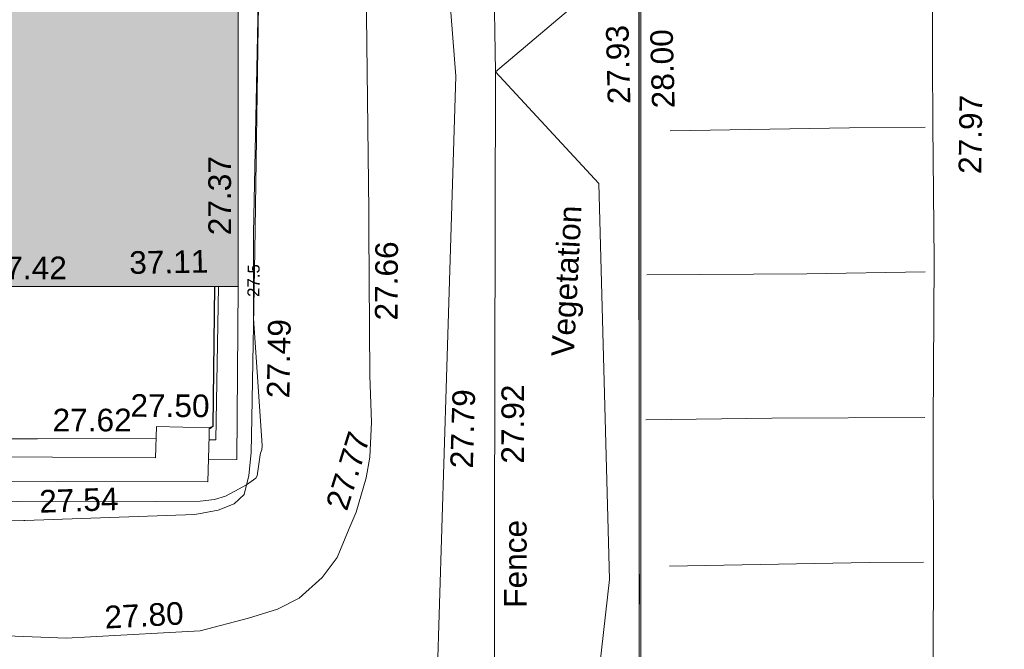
# Model space of a CAD drawing. Header units: millimetres. Extents: x -290717 to 520720, y -88450 to 287762.
# Tile 193 of 197: x -41327 to -25017, y 142928 to 153360. Entities that reach past the tile are written whole.
import ezdxf

# ---------------------------------------------------------------- set-up
doc = ezdxf.new("R2010")
doc.units = ezdxf.units.MM
doc.linetypes.add('IMPORT-UG_ELEC_STREET LIGHTING_QLB2 _2_', pattern=[2700, 1500, -300.0000000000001, 0, -250, 150, -300.0000000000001, 0, -200])
for name, color, linetype, lineweight, true_color in [('00_TOPO_FENCE', 7, 'Continuous', 9, 0x3f7f4f), ('00_TOPO_KERB_BOTTOM', 1, 'Continuous', 9, 0xff0000), ('00_TOPO_KERB_TOP', 7, 'Continuous', 9, 0xa500a5), ('00_TOPO_ROAD_MARKING_WHITE_CONTINUOUS', 7, 'Continuous', 9, 0x999999), ('00_UAV_BUILDING_OUTLINE', 5, 'Continuous', 9, 0x0000ff), ('00_UAV_CONCRETE', 9, 'Continuous', 9, 0x808080), ('00_UAV_EAVE', 7, 'Continuous', 9, 0x666666), ('00_UAV_FENCE', 7, 'Continuous', 9, 0x264c2f), ('00_UAV_FORM_LINES', 7, 'Continuous', 9, 0x666666), ('00_UAV_SLOPE_BOTTOM', 30, 'Continuous', 9, 0xff7f00), ('00_UAV_SLOPE_TOP', 40, 'Continuous', 9, 0xffbf00), ('00_UAV_WALL', 7, 'Continuous', 9, 0x7c00a5), ('00_UAV_WALL_RETAINING', 7, 'Continuous', 9, 0x7c00a5), ('01_DTM_CONTOUR_MJR', 7, 'Continuous', 9, 0x7f3f00), ('01_DTM_CONTOUR_MJR_LABELS', 7, 'Continuous', 9, 0x7f3f00), ('01_DTM_CONTOUR_MNR', 7, 'Continuous', 9, 0xa5a552), ('12333-PUM-2D-U-0001-C01 - Rev2_REVIT IMPORT_dwg', 7, 'Continuous', 9, 0x767676), ('A_RHA_Line', 7, 'Continuous', 9, 0x00a600)]:
    doc.layers.add(name, color=color, linetype=linetype, lineweight=lineweight, true_color=true_color)
for name, color, linetype, lineweight in [('00_TOPO_ROAD_EDGE', 7, 'Continuous', 9), ('00_TOPO_SURFACE', 7, 'Continuous', 9), ('00_TOPO_SURVEY_TEXT', 7, 'Continuous', 9), ('00_UAV_SURFACE', 7, 'Continuous', 9), ('A_RHA_Detail', 7, 'Continuous', 9)]:
    doc.layers.add(name, color=color, linetype=linetype, lineweight=lineweight)
doc.styles.add('Swis721 Lt BT_1', font='swissl.ttf', dxfattribs={"height": 200})
doc.styles.add('Swis721 Lt BT_2', font='swissl.ttf', dxfattribs={"height": 375})

# ---------------------------------------------------------------- blocks, each defined once
blk = doc.blocks.new('12333-PUM-2D-U-0001-C01 - Rev2_REVIT IMPORT_dwg_MGS62954_T2_Galway_ITM_3d_Rev1-2077680-Site Location Plan Existing')
at = {"layer": '00_TOPO_FENCE', "color": 254, "true_color": 0xcccccc, "flags": 128}
blk.add_lwpolyline([(533871310.0000002, 725721130.0000001), (533871320.0000001, 725718430.0000002), (533871290.0000001, 725715380.0000001), (533871280.0000001, 725713270.0000001), (533871180.0000002, 725710150.0000001), (533871180.0000002, 725708480.0000001)], dxfattribs=at)
at = {"layer": '00_TOPO_KERB_BOTTOM', "color": 254, "true_color": 0xcccccc, "flags": 128}
blk.add_lwpolyline([(533873283.0141005, 725690869.9901658), (533873592.0508717, 725708814.7134603), (533873642.4249278, 725712004.7927635), (533873774.7471753, 725717017.9897642), (533878091.6520879, 725717025.7204967)], dxfattribs=at)
at = {"layer": '00_TOPO_KERB_TOP', "color": 254, "true_color": 0xcccccc, "flags": 128}
blk.add_lwpolyline([(533873257.0481785, 725690870.4006761), (533873559.6692751, 725708815.2247932), (533873569.0461444, 725709409.0415202), (533873610.0460409, 725712005.4757062), (533873743.2035846, 725717050.3189617), (533877285.9091167, 725717056.6632541), (533878091.5940915, 725717058.1060783)], dxfattribs=at)
at = {"layer": '00_TOPO_ROAD_EDGE', "color": 254, "true_color": 0xcccccc, "flags": 128}
blk.add_lwpolyline([(533877740, 725667260), (533877810.0000002, 725671320.0000002), (533877870, 725674550.0000001), (533877910.0000001, 725677270.0000001), (533877940.0000002, 725679620), (533877980.0000001, 725681230), (533878010.0000001, 725683300), (533878040.0000001, 725685470.0000001), (533878060.0000002, 725687080.0000001), (533878090, 725688640), (533878100, 725690090.0000001), (533878160.0000001, 725692660.0000001), (533878200.0000001, 725695180.0000002), (533878240.0000001, 725697660.0000001), (533878290.0000001, 725700020.0000001), (533878330.0000001, 725702510), (533878390.0000001, 725705230), (533878410.0000001, 725707470.0000001), (533878420.0000001, 725708550.0000001)], dxfattribs=at)
at = {"layer": '00_TOPO_ROAD_MARKING_WHITE_CONTINUOUS', "color": 254, "true_color": 0xcccccc, "flags": 128}
for points in [[(533874057.7946748, 725707450.0000002), (533877030.0000003, 725707450.0000002), (533878280.0000002, 725707440.0000002)], [(533873630.0000001, 725705070.0000001), (533876280.0000001, 725705040.0000001), (533878240.0000001, 725705040.0000001)], [(533873570.0000004, 725702670.0000002), (533875660.0000002, 725702660.0000004), (533878190.0000001, 725702630.0000001)], [(533873917.2415018, 725700240.0000006), (533877230.0000005, 725700240.0000006), (533878130.0000006, 725700230.0000005)]]:
    blk.add_lwpolyline(points, dxfattribs=at)
at = {"layer": '00_TOPO_SURFACE', "color": 254, "true_color": 0xcccccc, "flags": 128}
for points in [[(533869696.9589273, 725721780.3090781), (533869806.8299926, 725721149.4598147), (533869960.0000001, 725720270), (533870340.0000001, 725718960.0000001), (533870480, 725717740.0000001), (533870360.0000001, 725715020.0000001), (533870300.0000001, 725711930.0000002), (533870460.0000001, 725709410), (533870520.0000001, 725708420.0000001)], [(533878578.1009945, 725717010.7539738), (533878570.0000001, 725716340.0000001), (533878560.0000002, 725715160), (533878510.0000001, 725712770.0000001), (533878460.0000001, 725710730.0000001), (533878420.0000001, 725708550.0000001)]]:
    blk.add_lwpolyline(points, dxfattribs=at)
at = {"layer": '00_UAV_CONCRETE', "color": 254, "true_color": 0xcccccc, "flags": 128}
for points in [[(533866313.7693328, 725702131.6626557), (533866787.15496, 725702131.6626557), (533866857.1353767, 725704995.6853333)], [(533866528.3706598, 725705001.5604787), (533866440.15496, 725702463.6626556), (533866327.4279994, 725702463.2647208)], [(533843493.0800554, 725702910.9906937), (533848492.1732804, 725702825.2590188), (533850369.7810854, 725702793.0590864), (533853491.1053814, 725702726.6925224), (533858489.9405646, 725702620.4057404), (533859305.7810854, 725702603.0590864), (533863488.8543403, 725702533.994216), (533865453.5223955, 725702501.5564516)]]:
    blk.add_lwpolyline(points, dxfattribs=at)
at = {"layer": '00_UAV_FENCE', "color": 254, "true_color": 0xcccccc, "flags": 128}
blk.add_lwpolyline([(533871180.0000002, 725708480.0000001), (533871083.8933793, 725703481.548716), (533871032.15496, 725700790.6626557), (533870990.9594827, 725698482.9287483), (533870901.7253476, 725693484.1120754), (533870875.15496, 725691995.6626556), (533870809.621664, 725688485.0803977), (533870731.15496, 725684281.6626555), (533870714.1842583, 725683486.1635445), (533870607.5635727, 725678488.3348593), (533870539.9072228, 725675316.9535717), (533870517.6149904, 725673489.8562399), (533870456.6152822, 725668490.2490964), (533870436.9072227, 725666874.9535718), (533870450.8883139, 725663491.5294853), (533870455.9072226, 725662276.9535717), (533870392.9072227, 725659744.9535718)], dxfattribs=at)
at = {"layer": '00_UAV_FORM_LINES', "color": 254, "true_color": 0xcccccc, "flags": 128}
for points in [[(533869040.7810001, 725706215.0589999), (533869059.418, 725709446.2165), (533869064.4180001, 725713459.2165002), (533869120.418, 725715899.2165), (533869129.4180002, 725719945.2165002), (533869193.9061094, 725721793.6983166)], [(533862295.4180002, 725719473.2165), (533862468.418, 725717829.2165002), (533862655.4180001, 725717175.2165), (533862872.4180002, 725716660.2165002), (533863121.4180003, 725716461.2165), (533863517.418, 725716374.2165002), (533866836.4180001, 725716133.2165002), (533867134.4180002, 725716059.2165002), (533867302.4180001, 725715915.2165003), (533867394.4180002, 725715616.2164999), (533867311.4180002, 725710786.2165), (533867144.4180002, 725705583.2165)]]:
    blk.add_lwpolyline(points, dxfattribs=at)
at = {"layer": '00_UAV_SLOPE_BOTTOM', "color": 254, "true_color": 0xcccccc, "flags": 128}
blk.add_lwpolyline([(533843421.7810853, 725701201.0590864), (533843761.7810001, 725701504.059), (533843939.7810001, 725701571.0590003), (533844139.781, 725701642.0590001), (533844609.7810001, 725701639.0589999), (533848266.2168018, 725701555.6573145), (533850133.7810001, 725701513.0590001), (533852734.7810001, 725701410.0590001), (533853259.6374764, 725701403.8948827), (533858258.9273922, 725701345.1812879), (533858524.781, 725701342.059), (533863237.781, 725701180.0590001), (533863255.9334308, 725701180.3920722), (533866071.7810002, 725701232.059), (533866462.7810001, 725701299.0590001), (533866728.7810001, 725701400.059), (533866894.781, 725701548.059), (533866979.7810001, 725701861.0590001), (533867024.781, 725702244.0590001), (533867045.097412, 725702811.1051418), (533867144.4180002, 725705583.2165)], dxfattribs=at)
at = {"layer": '00_UAV_SLOPE_TOP', "color": 254, "true_color": 0xcccccc, "flags": 128}
blk.add_lwpolyline([(533859547.7810001, 725699470.0589999), (533863903.7810001, 725699223.0590001), (533864309.3153969, 725699237.9978234), (533866129.781, 725699305.0590001), (533866930.7810001, 725699502.059), (533867413.7810001, 725699641.0590001), (533867777.7810001, 725699817.059), (533868164.7810002, 725700154.0589999), (533868416.781, 725700480.059), (533868627.7476518, 725700956.16803), (533868747.781, 725701227.0589999), (533868918.7810001, 725701791.0589999), (533868986.7810001, 725702132.0589999), (533869026.781, 725702713.0590003), (533869009.781, 725703478.0590001), (533869037.1556345, 725705894.9743062), (533869040.7810001, 725706215.0589999)], dxfattribs=at)
at = {"layer": '00_UAV_SURFACE', "color": 254, "true_color": 0xcccccc, "flags": 128}
blk.add_lwpolyline([(533870520.0000001, 725708420.0000001), (533870278.9179754, 725703426.167353), (533870037.8359507, 725698432.3347061), (533869892.15496, 725695414.6626556), (533869857.3798317, 725693436.3836774), (533869794.15496, 725689839.6626558)], dxfattribs=at)
at = {"layer": '00_UAV_WALL', "color": 254, "true_color": 0xcccccc, "flags": 128}
blk.add_lwpolyline([(533862023.5143607, 725702263.2254075), (533865440.3275114, 725702181.2139871), (533865461.7810855, 725702702.0590864), (533866335.7810854, 725702666.0590864), (533866330.3983727, 725702535.3787837), (533866298.8151351, 725701768.6079633), (533861299.8473575, 725701868.1527002)], dxfattribs=at)
at = {"layer": '00_UAV_WALL_RETAINING', "color": 254, "true_color": 0xcccccc, "flags": 128}
blk.add_lwpolyline([(533866335.7810852, 725702666.0590864), (533866399.15496, 725702690.6626556), (533866467.0378138, 725705002.6565195)], dxfattribs=at)
at = {"layer": '01_DTM_CONTOUR_MJR', "color": 254, "true_color": 0xcccccc, "flags": 128}
for points in [[(533861543.2650673, 725701530.0427369), (533864718.5881147, 725701465.087251), (533866165.2978293, 725701453.7427299), (533866400.5751226, 725701474.5605774), (533866584.0763053, 725701525.5622491), (533866739.470844, 725701606.1295159), (533866940.0000002, 725701710.0000001), (533867096.1814216, 725701818.6472907), (533867117.7959494, 725701855.0279813), (533867171.2972052, 725702204.1664513), (533867178.3254958, 725702231.1594902), (533867199.2234302, 725702281.9079664), (533867207.8980723, 725702357.0822161), (533867100.0000001, 725704470.0000001), (533867111.8043193, 725705090.7840666), (533867120.3321589, 725705539.259472), (533867128.3781388, 725705874.8282701), (533867310.0000002, 725710790.0000001)], [(533866470.8995041, 725705002.5875094), (533866400, 725702690.0000002), (533866349.1700134, 725702650.742972), (533866335.0704426, 725702648.8062586)]]:
    blk.add_lwpolyline(points, dxfattribs=at)
at = {"layer": '01_DTM_CONTOUR_MNR', "color": 254, "true_color": 0xcccccc, "flags": 128}
for points in [[(533873593.0069932, 725710261.2587415), (533873574.0681818, 725709287.9545457), (533873566.2439903, 725708817.9186699), (533873421.2500001, 725700400.6250001), (533873413.3498351, 725699840.0000002), (533873403.5000001, 725699391.5), (533873261.8470836, 725690870.0000001), (533873255.3846154, 725690580.7692308)], [(533872644.1289603, 725689548.1304511), (533872096.0492889, 725691422.6320604), (533872545.8059028, 725697162.0230349), (533872920.0753207, 725700035.5581706), (533872860.4487255, 725706599.685085), (533871180.0000002, 725708480.0000001), (533872659.3916686, 725709691.9456758)]]:
    blk.add_lwpolyline(points, dxfattribs=at)
at = {"layer": '00_TOPO_KERB_BOTTOM', "color": 251, "true_color": 0x666666, "insert": (533873031.4244232, 725707906.030238), "char_height": 375, "width": 1495.902363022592, "attachment_point": 1, "rotation": 90.46608150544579, "line_spacing_factor": 1.005061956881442, "style": 'Swis721 Lt BT_2'}
blk.add_mtext('27.93', dxfattribs=at)
at = {"layer": '00_TOPO_KERB_TOP', "color": 251, "true_color": 0x666666, "insert": (533873763.5882747, 725707823.7501445), "char_height": 375, "width": 1495.902363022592, "attachment_point": 1, "rotation": 90.46608150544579, "line_spacing_factor": 1.005061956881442, "style": 'Swis721 Lt BT_2'}
blk.add_mtext('28.00', dxfattribs=at)
at = {"layer": '00_TOPO_ROAD_EDGE', "color": 251, "true_color": 0x666666, "insert": (533878820.1336119, 725706655.4545269), "char_height": 375, "width": 1495.902363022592, "attachment_point": 1, "rotation": 88.17090931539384, "line_spacing_factor": 1.005061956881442, "style": 'Swis721 Lt BT_2'}
blk.add_mtext('27.97', dxfattribs=at)
at = {"layer": '00_TOPO_SURVEY_TEXT', "color": 251, "true_color": 0x666666, "insert": (533872021.0401697, 725703756.3911461), "char_height": 375, "width": 2877.831212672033, "attachment_point": 1, "rotation": 86.04193363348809, "line_spacing_factor": 1.005061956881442, "style": 'Swis721 Lt BT_2'}
blk.add_mtext('Vegetation', dxfattribs=at)
at = {"layer": '00_UAV_BUILDING_OUTLINE', "color": 251, "true_color": 0x666666, "char_height": 375, "width": 1495.902363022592, "attachment_point": 1, "line_spacing_factor": 1.005061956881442, "style": 'Swis721 Lt BT_2'}
for s, insert, rotation in [('27.37', (533866377.1792788, 725705854.793651), 88.97621246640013), ('27.42', (533862717.3349466, 725705564.9737564), 358.976212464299)]:
    blk.add_mtext(s, dxfattribs=dict(at, insert=insert, rotation=rotation))
at = {"layer": '00_UAV_CONCRETE', "color": 251, "true_color": 0x666666, "insert": (533863746.995675, 725703025.0292616), "char_height": 375, "width": 1495.902363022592, "attachment_point": 1, "rotation": 359.0541006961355, "line_spacing_factor": 1.005061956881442, "style": 'Swis721 Lt BT_2'}
blk.add_mtext('27.62', dxfattribs=at)
at = {"layer": '00_UAV_EAVE', "insert": (533865059.9087018, 725705611.3651618), "char_height": 375, "width": 1495.902363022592, "attachment_point": 1, "line_spacing_factor": 1.005061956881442, "style": 'Swis721 Lt BT_2'}
blk.add_mtext('37.11', dxfattribs=at)
at = {"layer": '00_UAV_FENCE', "color": 251, "true_color": 0x666666, "char_height": 375, "attachment_point": 1, "line_spacing_factor": 1.005061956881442, "style": 'Swis721 Lt BT_2'}
for s, insert, width, rotation in [('27.92', (533871164.0595393, 725701986.3504661), 1495.902363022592, 88.89849374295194), ('Fence', (533871168.0769345, 725699597.22421), 1681.10932225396, 89.1022008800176)]:
    blk.add_mtext(s, dxfattribs=dict(at, insert=insert, width=width, rotation=rotation))
at = {"layer": '00_UAV_SLOPE_BOTTOM', "color": 251, "true_color": 0x666666, "char_height": 375, "width": 1495.902363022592, "attachment_point": 1, "line_spacing_factor": 1.005061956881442, "style": 'Swis721 Lt BT_2'}
for s, insert, rotation in [('27.49', (533867297.5226579, 725703141.0332359), 87.94805595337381), ('27.54', (533863496.806105, 725701680.1247205), 1.0511807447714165)]:
    blk.add_mtext(s, dxfattribs=dict(at, insert=insert, rotation=rotation))
at = {"layer": '00_UAV_SLOPE_TOP', "color": 251, "true_color": 0x666666, "char_height": 375, "width": 1495.902363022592, "attachment_point": 1, "line_spacing_factor": 1.005061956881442, "style": 'Swis721 Lt BT_2'}
for s, insert, rotation in [('27.66', (533869110.4747927, 725704395.5743889), 88.6201710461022), ('27.77', (533868236.1739267, 725701349.1341637), 71.68370156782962), ('27.80', (533864540.9153508, 725699742.0948634), 2.1096722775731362)]:
    blk.add_mtext(s, dxfattribs=dict(at, insert=insert, rotation=rotation))
at = {"layer": '00_UAV_SURFACE', "color": 251, "true_color": 0x666666, "insert": (533870315.6385859, 725701928.5099387), "char_height": 375, "width": 1495.902363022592, "attachment_point": 1, "rotation": 87.23613749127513, "line_spacing_factor": 1.005061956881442, "style": 'Swis721 Lt BT_2'}
blk.add_mtext('27.79', dxfattribs=at)
at = {"layer": '00_UAV_WALL', "color": 251, "true_color": 0x666666, "insert": (533865042.4880413, 725703245.200639), "char_height": 375, "width": 1495.902363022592, "attachment_point": 1, "rotation": 358.6725615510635, "line_spacing_factor": 1.005061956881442, "style": 'Swis721 Lt BT_2'}
blk.add_mtext('27.50', dxfattribs=at)
at = {"layer": '01_DTM_CONTOUR_MJR_LABELS', "color": 251, "true_color": 0x666666, "insert": (533867012.3404831, 725705093.2258674), "char_height": 200, "width": 620.5117196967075, "attachment_point": 2, "rotation": 88.5936920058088, "line_spacing_factor": 1.005061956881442, "style": 'Swis721 Lt BT_1'}
blk.add_mtext('27.5', dxfattribs=at)
blk = doc.blocks.new('12333-PUM-2D-U-0001-C01 - Rev2_REVIT IMPORT_dwg-1620468-Site Location Plan Existing')
blk.add_blockref('12333-PUM-2D-U-0001-C01 - Rev2_REVIT IMPORT_dwg_MGS62954_T2_Galway_ITM_3d_Rev1-2077680-Site Location Plan Existing', (-533641079.6498471, -725615854.3561786))

msp = doc.modelspace()

# ---------------------------------------------------------------- hatches: boundary and pattern name
at = {"layer": 'A_RHA_Detail', "true_color": 0xc0c0c0}
h = msp.add_hatch(color=9, dxfattribs=at)
h.paths.add_polyline_path([(-80880.60083898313, -68502.79057078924), (-80400.86592458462, -68483.4150911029), (-80400.86592458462, -62984.64684182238), (-24474.85765180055, -63009.32043784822), (-24456.14471274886, -50840.30023854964), (-36622.55041054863, -50831.65104346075), (-36622.5504104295, -44228.57792609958), (-50959.05265825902, -44213.68205212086), (-50959.05265825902, -42573.78171509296), (-54563.93258049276, -42571.21897729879), (-54565.69773355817, -45054.17447471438), (-92408.82109324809, -45027.27149617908), (-92411.78875845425, -49201.74309219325), (-100061.9988811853, -49201.74309219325), (-100052.221444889, -64852.82557835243), (-86120.90825231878, -64852.82557835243), (-86092.16626519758, -62957.90041523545), (-84861.10047611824, -62957.90041520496), (-84854.79054275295, -68240.10973718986), (-80870.60226895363, -68240.10973718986)])
h.paths.add_polyline_path([(-137238.9269955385, -68461.93840922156), (-132719.7426408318, -68433.06336920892), (-132847.0731201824, -62850.0428228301), (-130454.6837966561, -62916.63108081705), (-130498.2830220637, -61355.8539363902), (-117581.136331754, -61423.42893434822), (-117492.3908565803, -49183.91309186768), (-125136.5200282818, -49178.47881939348), (-125133.5727033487, -45032.61887132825), (-163007.1824077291, -45005.69421944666), (-163007.1824077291, -44090.29634113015), (-163123.8521375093, -44090.21339942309), (-163122.6389897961, -42383.751842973), (-166563.8543420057, -42383.75184295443), (-166565.0349082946, -44044.3982420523), (-193158.4656786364, -44025.49275802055), (-193195.152889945, -62863.6565097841), (-137269.7106414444, -62916.63108078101), (-137254.3708868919, -65679.90523788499)])
h.paths.add_polyline_path([(120310.9497607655, -32334.2823016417), (120312.4652266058, -31610.73011961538), (133451.2244789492, -31638.24899384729), (133469.2230092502, -19717.98315777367), (121295.7536929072, -19692.48606427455), (121319.8434528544, -8190.941560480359), (112277.0825929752, -8172.001674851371), (112263.1769726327, -14811.12345451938), (78285.85310969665, -14739.95861435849), (78292.82277619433, -8167.077575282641), (76545.55099677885, -8163.40371230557), (69355.76844230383, -8152.931592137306), (69353.66597202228, -9156.746357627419), (68372.60878942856, -9154.691552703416), (68372.60878942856, -13705.52853212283), (69333.72334743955, -13707.54156767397), (69325.07112544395, -16249.53369225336), (66623.4489111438, -16249.53369225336), (66619.79243932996, -17995.29925522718), (65989.07757491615, -17995.29925522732), (65985.44262769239, -19730.78799479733), (57152.23993372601, -19712.28702423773), (57127.42535098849, -31559.89461998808), (70277.87165423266, -31587.43801817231), (70277.87165428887, -32271.74147154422), (78263.96947906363, -32285.12944888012), (78266.62669288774, -31019.79372153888), (112335.8856506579, -31091.15111856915), (112335.8856506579, -32317.57330550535), (119781.4233959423, -32333.17321910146)])
h.paths.add_polyline_path([(7503.71740934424, -1791.43926322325), (15482.43097389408, -674.0213230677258), (15484.0826184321, 148.1327206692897), (56188.28042539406, 205.5276654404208), (56155.8432600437, 14338.31663138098), (18016.62665932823, 14236.4814953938), (17967.9025208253, 34313.18372075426), (21727.10644861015, 34324.06926249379), (21708.9097307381, 40608.10218319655), (18009.66447156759, 40608.10218325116), (17995.54603703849, 45483.75063445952), (9770.084212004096, 45420.63294734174), (3966.216019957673, 45443.14492469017), (3984.771235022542, 14176.56786831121), (1023.062455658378, 14176.56786840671), (-276.5134647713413, 14190.52623465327), (-231.6790044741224, 5976.811441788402), (-226.4491536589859, 193.7444677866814), (1220.250839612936, 179.5999159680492), (7477.609307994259, 143.2867556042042), (7488.638446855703, -674.0213230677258)])
h.paths.add_polyline_path([(77755.59663317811, 53.47451145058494), (77729.51881611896, 1699.844979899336), (94464.47132486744, 1659.976083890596), (94606.37913471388, 17991.39023626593), (88810.41901146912, 18015.03260816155), (88799.89418497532, 14436.74271609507), (69413.88950349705, 14457.87738898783), (69377.35724448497, 99.62816357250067), (70760.85642036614, 92.0068082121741)])
h.paths.add_polyline_path([(61252.12079698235, 46453.95617369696), (105774.7348988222, 46472.68783510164), (105768.2642197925, 61852.61234310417), (92285.13876306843, 61852.61234310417), (92308.59670397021, 65784.30757142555), (96107.46680002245, 65767.6044524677), (96059.6808111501, 75209.20847378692), (101084.8427276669, 75071.88872768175), (104988.0046543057, 74765.36560410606), (108403.6894220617, 74363.84089439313), (112009.2703903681, 73787.25420864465), (115645.3524814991, 73049.69667210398), (116890.8108050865, 72761.69136255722), (120208.9929832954, 71893.18353872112), (120865.241739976, 71703.68487155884), (124135.6329505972, 70669.67317909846), (127435.6253142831, 69480.50055823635), (127820.4368655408, 69394.93141813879), (128274.3081769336, 69331.69585757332), (128731.879114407, 69306.66104520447), (129189.9401456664, 69320.00258265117), (129645.2782985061, 69371.62688830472), (130094.6997111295, 69461.17185607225), (130535.0520071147, 69588.00939078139), (130963.2464342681, 69751.2498188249), (131376.279516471, 69949.74812593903), (131771.254123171, 70182.11198906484), (132162.5575600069, 70460.54046602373), (132496.0921582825, 70741.69081117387), (132820.8713676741, 71064.98072578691), (133117.4593294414, 71414.31364276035), (133383.77568926, 71787.23923958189), (133616.5473239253, 72178.53728446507), (133817.1647262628, 72590.54524901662), (133982.6025969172, 73017.89547517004), (134111.7005086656, 73457.59040804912), (134203.5529320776, 73906.545904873), (134257.5155882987, 74361.61286220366), (134272.5462649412, 74819.59931534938), (134250.5259874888, 75277.29281749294), (134189.6227572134, 75731.48297750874), (134090.9274700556, 76178.98397761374), (133955.1324028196, 76616.65691996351), (133783.1900598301, 77041.4318434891), (133576.3064937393, 77450.3292564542), (133335.9328436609, 77840.48103831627), (133063.7551572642, 78209.15055536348), (132761.6825665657, 78553.75185442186), (132431.8338935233, 78871.86780505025), (132076.5227904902, 79161.26705200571), (131698.2415079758, 79419.91966864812), (131299.6434187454, 79646.01139199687), (131093.5942456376, 79746.34209763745), (132146.0467355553, 83110.22226149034), (122787.763295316, 86282.54285521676), (121604.3555410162, 82800.35918872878), (117095.9864226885, 83870.84033788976), (116841.9598400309, 83526.35449576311), (116120.5435466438, 91221.9361197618), (110237.7341284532, 91274.27491024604), (110194.3680786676, 90435.39030217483), (104988.0046543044, 90486.49901569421), (104973.2761846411, 94309.82427956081), (103746.1314668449, 94309.82427962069), (103839.9937121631, 122852.1474272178), (96365.09202303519, 122931.9599471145), (96350.3400238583, 123952.416858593), (104555.5505249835, 123902.1925258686), (104607.3234457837, 120248.5396157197), (125502.5015002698, 120134.193340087), (125662.0200253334, 137657.3796883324), (114479.5865733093, 137699.2256881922), (114382.3062641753, 129149.9458158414), (104644.1590035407, 129187.997507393), (104577.9931702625, 126217.3903165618), (101184.4926405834, 126159.1566967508), (101264.6166812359, 135959.2655565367), (89967.23177303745, 135988.8856164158), (89927.63362986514, 125823.6463181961), (93630.53562299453, 125840.7948842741), (93580.6568888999, 122931.9599471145), (88697.38835373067, 122904.7310127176), (88679.38989541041, 95739.0914377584), (86378.25848993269, 95739.0914377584), (86378.18187189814, 96178.10083375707), (83279.5074328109, 96200.92083330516), (83273.62493422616, 95735.74732136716), (70169.67509616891, 95733.22421950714), (70166.2684274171, 96272.07409350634), (66674.99731291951, 96257.14073659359), (66654.74538556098, 95755.71092140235), (65784.77231076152, 95755.71092140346), (65887.65094981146, 117470.6305650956), (53473.34271625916, 117487.9046429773), (53434.44066306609, 98570.4634906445), (40649.41626913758, 98570.46349066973), (40610.16711556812, 94406.01479082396), (38853.82372865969, 94410.36303444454), (38848.65589191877, 89463.65332732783), (40612.46601909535, 89518.45976927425), (40665.38257359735, 86257.73741131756), (38372.19584673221, 86305.7230928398), (38369.79373532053, 76901.0507917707), (50937.95125076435, 76944.40198877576), (50922.88567283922, 74598.78180893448), (56484.90611318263, 74588.85093774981), (56484.9061131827, 75194.85181998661), (92465.40372273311, 75233.02581663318), (92645.92783659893, 71766.64845097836), (89810.5550181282, 69362.83965827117), (85313.16173971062, 69360.94750424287), (85313.16173971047, 66907.40508090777), (75210.14498260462, 66903.15451592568), (75210.14498260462, 63815.70944554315), (70819.40014306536, 63815.70999204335), (70819.21601502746, 64253.35708063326), (69456.8341568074, 64253.35708063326), (69455.71957374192, 66901.99623168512), (61303.3285675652, 66898.56680686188), (61304.56054652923, 63970.32021231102), (70500.41048205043, 63970.32021223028), (70500.40885431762, 61852.59006210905), (61245.64388480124, 61848.69637492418), (61252.12079698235, 46455.07044720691)])
h.paths.add_polyline_path([(-17153.16561239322, 48569.32684293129), (-17153.16561227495, 60770.38083690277), (-29362.88357762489, 60774.7042869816), (-29362.88357762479, 67399.20394583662), (-43507.25361058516, 67405.01911302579), (-43488.53133082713, 69093.07334179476), (-45766.41866234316, 69109.32868391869), (-45794.34620035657, 67405.01911302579), (-47272.11273197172, 67404.21245453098), (-47272.44887636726, 66454.91798912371), (-86004.56386335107, 66468.6329952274), (-86006.66970790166, 60521.58362724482), (-92662.8772251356, 60521.58362724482), (-92666.53762789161, 50184.35611936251), (-79752.016597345, 50179.78302554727), (-79752.016597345, 48591.49323813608), (-17157.71631240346, 48569.32845421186)])
h.paths.add_polyline_path([(-201056.4185879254, 48628.75479108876), (-138377.9751621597, 48634.64535782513), (-138377.9751621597, 50133.28202330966), (-125467.710581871, 50134.49533928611), (-125468.6909603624, 60566.19036866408), (-132186.8595615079, 60565.86652591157), (-132187.4203588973, 66533.01978768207), (-170643.3098734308, 66805.61809689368), (-170643.3098732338, 67738.78475851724), (-200340.0100486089, 67488.93693767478), (-200348.7175167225, 60827.7802510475), (-201057.5650552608, 60827.71357562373), (-201056.6510294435, 51102.0431337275)])
h.paths.add_polyline_path([(-240051.5126725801, 54769.1949116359), (-239444.4902595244, 54811.10754483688), (-239186.5396225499, 54841.92927608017), (-238764.8191578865, 54940.98166103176), (-238382.4735933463, 55122.46891391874), (-237990.3402229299, 55354.87497237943), (-237269.2031026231, 55936.21514997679), (-237030.2712443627, 56228.66101920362), (-236793.0039600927, 56569.31473977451), (-236554.5880579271, 57004.26389721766), (-236432.7219585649, 57267.46508911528), (-236300.0815274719, 57753.26239002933), (-236250.7285154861, 58017.17885687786), (-236235.6490610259, 58516.21786795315), (-236233.2538430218, 58987.85640057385), (-236213.702979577, 59823.48083772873), (-236363.8287856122, 59820.8603820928), (-236634.0279869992, 60698.06075831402), (-236391.9547756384, 61432.1972634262), (-236225.4740089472, 61435.10319604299), (-236201.6036570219, 62637.68779599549), (-232563.5271750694, 62639.28734435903), (-232563.5271750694, 63049.03842407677), (-232732.1945866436, 63049.15302221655), (-232860.1521278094, 63457.9589027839), (-232731.6068089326, 63914.24862701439), (-232560.8209657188, 63914.24862701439), (-232521.9864006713, 70597.99604498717), (-240628.6947850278, 70598.85496274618), (-240629.7923196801, 72350.98321581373), (-246412.6011213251, 72347.36085937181), (-246412.6011213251, 70616.45923939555), (-254449.5805725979, 70618.60952619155), (-254454.637144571, 70754.06491724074), (-254469.7140363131, 73191.6627625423), (-263883.2532625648, 73267.83063692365), (-263902.4181505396, 68260.74348557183), (-263714.8217520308, 68259.82096576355), (-263552.9672900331, 67819.6543439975), (-263719.0883117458, 67392.20684197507), (-263913.629869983, 67392.20684288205), (-263956.7001914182, 58633.76423459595), (-260181.1963171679, 58611.22607638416), (-260192.3146984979, 56354.25111578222), (-257184.684388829, 56339.46086010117), (-257213.4419958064, 57092.93866025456), (-257338.5163846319, 57093.27331227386), (-257471.0109295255, 57531.7457231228), (-257338.5163845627, 58062.22513700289), (-257203.4956297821, 58064.06881293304), (-257173.5751889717, 58598.54056827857), (-256478.2273617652, 58575.27357918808), (-256478.2273617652, 58788.51859477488), (-256013.0091299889, 58911.92701537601), (-255397.0786589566, 58780.99767608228), (-255397.0786664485, 58595.98242230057), (-243809.8853614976, 58585.92793205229), (-243805.3570672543, 58352.04527760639), (-243740.9394682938, 57884.52572396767), (-243619.083060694, 57421.84877501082), (-243424.3877541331, 56943.65915328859), (-243247.1437899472, 56608.24157716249), (-243003.0710577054, 56249.99021479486), (-242732.2093200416, 55932.75703086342), (-242371.7230179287, 55603.12658814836), (-242141.2551255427, 55424.88676771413), (-241804.9643038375, 55216.88439829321), (-241529.464082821, 55077.02869058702), (-241100.6275144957, 54917.18295005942), (-240836.2134980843, 54840.82833179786), (-240453.4486196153, 54788.6078413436), (-240203.3756532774, 54776.52967577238)])
h.paths.add_polyline_path([(40276.69022620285, 59895.3641775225), (40328.62676026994, 69196.9439153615), (36588.99968782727, 69217.82459101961), (36619.46637569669, 74674.25962431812), (32264.36460075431, 74687.02318924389), (32233.48293864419, 69156.26826309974), (11916.69390488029, 69269.70959690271), (11966.66200108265, 78218.75165977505), (29087.50901742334, 78123.15526811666), (29143.44567202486, 88141.13700481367), (15719.34879623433, 88216.09212957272), (15732.60379610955, 90589.99788900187), (4594.294101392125, 90652.19003492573), (4525.129359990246, 78265.12250452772), (10096.76365550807, 78234.01258734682), (10077.43887221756, 74773.03821913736), (4547.641142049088, 74803.91453678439), (4465.579974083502, 60107.16002351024), (19125.89094757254, 60025.30234268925), (19139.86249371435, 62527.53804648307), (31738.59196305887, 62457.19146407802), (31724.55430855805, 59943.11609818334), (38369.79364222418, 59906.01157297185)])
h.paths.add_polyline_path([(-246083.0241259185, 72334.29150213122), (-246083.0594797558, 72334.30275087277), (-246208.2905500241, 72334.29150213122)])
h.paths.add_polyline_path([(-114575.3004830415, 112178.0758696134), (-114575.3246436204, 112178.0758696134), (-114707.2752166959, 115801.5811617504)])
h.paths.add_polyline_path([(-154699.9178766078, 101760.4080976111), (-114382.0503338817, 101776.0542915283), (-114382.0503338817, 106926.936016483), (-113755.641395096, 106927.1791078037), (-113757.5507412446, 111847.2721532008), (-114431.6837526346, 111847.2721532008), (-114431.8098651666, 112178.075869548), (-114575.3004830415, 112178.0758696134), (-114578.9984943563, 121707.2390834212), (-123056.9849702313, 121707.2390834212), (-123068.8201032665, 156452.7036899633), (-119381.2340625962, 156454.1347343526), (-119381.2340625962, 160165.8603541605), (-115501.031452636, 160167.3661472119), (-115503.3750945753, 166206.5793118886), (-132411.7987151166, 166599.6604729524), (-132411.8243306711, 166665.6603411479), (-135275.0124468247, 166664.5489553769), (-135275.0124468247, 166628.1883102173), (-135911.3205077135, 166628.1944503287), (-135911.3479256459, 166352.1604668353), (-152521.1633846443, 166345.7145607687), (-152518.3680955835, 159142.6836790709), (-150699.3133726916, 159117.9265656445), (-150755.6690356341, 122560.6912032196), (-151059.2005266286, 122560.6912032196), (-151061.0981347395, 121302.4374931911), (-154138.3148337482, 121372.6012653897), (-154138.3148337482, 121865.183451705), (-154704.3888425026, 121867.2611370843), (-154688.5451973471, 119352.3937021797), (-154745.5933227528, 119352.3715636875), (-154745.5763474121, 118722.1532660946), (-160794.1544526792, 118748.744283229), (-160794.1544527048, 119410.5425977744), (-163852.1622693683, 119422.408321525), (-163855.0715294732, 118762.2003111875), (-167568.6765459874, 118778.5256058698), (-166634.6619849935, 124395.1277019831), (-166843.6206842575, 124471.2090400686), (-167568.6765459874, 124707.6250904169), (-168028.2173235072, 124841.3808643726), (-168630.5006276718, 124991.3056740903), (-169238.2056070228, 125117.4693074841), (-169850.3952285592, 125219.6772877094), (-170466.1255403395, 125297.7720169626), (-171089.1102599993, 125351.8553033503), (-171704.4065937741, 125381.1774254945), (-172325.0479971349, 125386.3595015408), (-172782.2248668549, 125374.5832363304), (-173401.7764236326, 125337.4554476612), (-174019.3926983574, 125276.0328036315), (-174634.1213722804, 125190.4100127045), (-175245.0145766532, 125080.7190996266), (-176047.1958093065, 124895.7675261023), (-176665.4852587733, 124724.7228134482), (-177045.3001228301, 124609.1129151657), (-177631.5127793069, 124405.2077276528), (-176665.4852586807, 118818.5158793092), (-177558.9402083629, 118822.4435769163), (-177662.2853368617, 125263.4341236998), (-176365.3912352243, 126542.9270807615), (-159462.2970490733, 126319.9103917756), (-157057.7396790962, 128609.0850976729), (-157060.6673204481, 136153.1661957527), (-158638.8016610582, 137740.2441626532), (-159352.3735831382, 137740.2441626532), (-161634.4140635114, 140201.1078539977), (-168727.9404946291, 140256.8191147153), (-171035.0401162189, 137942.884730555), (-174184.1459014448, 137942.884730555), (-176460.1168228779, 140292.2858551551), (-177341.68569345, 140292.285855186), (-177341.7114445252, 140358.4281613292), (-183428.5803825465, 140356.0660244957), (-185921.6385984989, 137917.4639097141), (-185921.6385985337, 131757.309115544), (-186906.8767412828, 131756.9267734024), (-187725.3914540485, 130809.9989183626), (-187724.0588902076, 127376.1828149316), (-186481.0281350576, 126304.557648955), (-186479.4846755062, 122327.2959175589), (-185176.2828158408, 121059.4673825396), (-180304.1129154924, 121059.4673825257), (-180304.1136492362, 118802.0484409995), (-193555.3706955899, 118802.0484409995), (-193555.3686998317, 133117.8341649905), (-192593.6442938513, 133118.2073819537), (-192593.6442938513, 134200.8158367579), (-192224.6284783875, 134200.9592041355), (-192225.5653014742, 136615.0101267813), (-192595.0012461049, 136615.0101267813), (-192595.4357332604, 137734.4745166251), (-193589.2709668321, 137734.4746851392), (-193589.2685988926, 147474.5705834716), (-193163.2062206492, 147492.8644728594), (-192606.8095195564, 147551.4951472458), (-192359.9383250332, 147589.5931622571), (-192199.8207947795, 147616.5827293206), (-191882.7548926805, 147682.9245600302), (-191568.5380071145, 147761.6632019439), (-191020.2573150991, 147932.4221712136), (-190950.5841382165, 147955.8263236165), (-190647.7999969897, 148070.951423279), (-190349.769078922, 148197.8750093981), (-190056.9509284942, 148336.4013817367), (-189769.7970512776, 148486.316942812), (-189375.4954991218, 148717.2624196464), (-189132.9060261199, 148873.2749095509), (-188867.5421091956, 149059.0543930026), (-188609.6764469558, 149255.1087866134), (-188354.9814056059, 149465.3525772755), (-188079.6339208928, 149713.8792482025), (-187884.9836199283, 149901.8220103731), (-187538.2510284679, 150274.4802367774), (-187446.2998447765, 150378.396083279), (-187241.3270201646, 150629.2310214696), (-187046.3599558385, 150887.9197697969), (-186861.699277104, 151154.0634500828), (-186546.1373636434, 151669.8298752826), (-186524.4196769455, 151707.063245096), (-163675.289831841, 151669.8298752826), (-163687.5843044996, 148134.0767945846), (-157303.6541541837, 148136.4921063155), (-157303.6541541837, 155759.9150161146), (-157557.4317586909, 155765.0384228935), (-157555.9168973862, 166678.0466575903), (-187009.2021991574, 166699.7464767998), (-187013.0952111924, 162054.4009359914), (-188707.1775469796, 162044.5925187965), (-188705.9961893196, 155021.5333641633), (-188737.9999316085, 154650.5326603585), (-188799.0133970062, 154283.1866125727), (-188857.2045401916, 154035.4341107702), (-188966.1106131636, 153679.3368924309), (-189102.6200311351, 153332.8820747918), (-189265.8911677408, 152998.2056672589), (-189454.9174010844, 152677.3710606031), (-189645.2484685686, 152421.322012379), (-189916.9563410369, 152104.2450531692), (-190212.7041973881, 151809.4634871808), (-190530.6686598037, 151538.7947475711), (-190868.889367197, 151293.9075915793), (-191225.2810786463, 151076.3118324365), (-191597.6465194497, 150887.3490190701), (-192092.8415776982, 150682.5621956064), (-192485.2937347, 150569.6612301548), (-192903.8930807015, 150482.2408890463), (-193187.215491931, 150440.8868273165), (-193594.1866364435, 150407.1257787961), (-193594.5953882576, 151459.989522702), (-205369.2399268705, 151455.4201248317), (-205354.452352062, 113350.0822379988), (-207187.1580384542, 113349.3709450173), (-207184.3024929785, 105991.0636522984), (-205312.8709512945, 105991.0636522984), (-205311.2365670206, 101769.6553082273), (-175488.645120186, 101781.2285901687), (-175488.645120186, 110889.6985621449), (-154703.462766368, 110897.5679794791), (-154700.5193329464, 103310.2697088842)])
h.paths.add_polyline_path([(193735.9435692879, 113047.8274775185), (208865.0938716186, 114991.026643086), (208976.1154122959, 114126.6471161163), (216447.8967330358, 115086.3281915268), (216038.7305308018, 118271.970241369), (232648.5073383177, 120405.3421627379), (233425.9936153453, 114352.0734369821), (240632.2017567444, 115277.6440986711), (239854.8412683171, 121329.9334728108), (256406.8682407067, 123455.8879629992), (257091.7572256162, 118089.1198988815), (264572.287122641, 119040.8180953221), (261877.8350554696, 138524.7609215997), (259178.7147038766, 138221.6086023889), (259197.3483654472, 137439.0084132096), (254686.1480587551, 136897.0007613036), (255412.6810205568, 131314.8303174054), (240852.7447965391, 129522.4514055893), (239771.0426540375, 137918.8519126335), (240649.582243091, 138010.1984551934), (240062.3063116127, 142776.6750342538), (239165.7694641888, 142685.0143484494), (237630.9646614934, 151018.3171733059), (266172.8791088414, 154560.7889781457), (271297.187694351, 142612.4006970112), (276531.7397502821, 144861.0987145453), (274941.5029779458, 148527.903728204), (302074.530765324, 160134.9084326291), (300215.9323773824, 164320.1841173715), (301528.161327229, 164907.0997990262), (300405.1237791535, 167477.8916353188), (299016.6944531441, 166945.7181825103), (295626.7488506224, 174518.7544287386), (294333.0289184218, 177537.1551681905), (287288.847594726, 174518.7544287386), (289427.6893504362, 169661.0163464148), (272956.7816584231, 162557.1203578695), (271943.2187786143, 164897.4305293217), (267016.3118217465, 162764.0369715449), (268502.3094164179, 159357.043014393), (265200.4029571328, 157946.4096681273), (226856.4166955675, 153146.7821791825), (227510.3041274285, 148852.0205335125), (228280.9873164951, 141179.0007484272), (227302.3544112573, 141050.2812999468), (227895.3788231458, 136433.1758633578), (228748.5501749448, 136523.8855003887), (229602.307730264, 128023.7667641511), (217691.2359889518, 126493.8999679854), (217642.3600127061, 126874.4332670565), (215138.5007311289, 126552.8357430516), (215194.9980427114, 126112.9650749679), (215015.6132225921, 126089.9247571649), (214840.967257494, 127449.6644606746), (192258.7012018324, 124549.1816390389), (193486.3576426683, 114991.026643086)])
h.paths.add_polyline_path([(-78076.24179098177, 117605.518872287), (-78076.23951907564, 117610.0871212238), (-78070.31812256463, 129485.733079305), (-74723.15926546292, 129478.3852560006), (-74723.15926546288, 125435.7860625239), (-48015.64546089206, 125380.0246061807), (-47996.55031653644, 135872.5822179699), (-61198.159180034, 135901.5630078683), (-74714.72264147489, 135923.5088764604), (-74723.62876031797, 131865.2975510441), (-78070.31812256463, 131872.6421692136), (-78062.97909490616, 149549.768943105), (-58292.26570494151, 149541.5607197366), (-58292.26570494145, 148946.2407608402), (-37707.70924049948, 148937.6946534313), (-37707.70924049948, 159740.0690313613), (-44148.26955758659, 159742.7429641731), (-44148.26955758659, 162961.3319175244), (-49829.95437586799, 162961.3319175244), (-49830.92144141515, 160632.0129326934), (-78494.0902662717, 160643.9130440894), (-78494.0902662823, 161615.1537737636), (-78739.22585210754, 161615.2555472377), (-78691.79195364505, 168187.9195488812), (-90844.5764503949, 168126.8149080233), (-90962.52567696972, 152686.7636278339), (-89064.97866810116, 152685.97582136), (-89079.54115383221, 117610.0871212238), (-78374.80210165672, 117605.6428258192)])
h.paths.add_polyline_path([(69254.82576126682, 129235.9722870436), (69259.97086178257, 136167.7892474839), (86068.0992678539, 136131.0235193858), (86008.66431381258, 164703.3084147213), (58789.63167882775, 164723.5115811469), (58789.63167882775, 170119.2062865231), (54460.16324890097, 170122.4198087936), (54457.21717773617, 166153.2792453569), (47042.21516498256, 166158.7829869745), (47041.10931533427, 164668.9097040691), (39173.27935198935, 164674.7495545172), (39172.83712618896, 164078.9539098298), (17014.87910992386, 164095.400525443), (17002.38841206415, 147267.1142245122), (12659.63471563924, 147267.1142245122), (12653.6008753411, 139137.9291796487), (17031.41608901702, 139134.6797717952), (17024.58791744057, 129935.3194463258), (39191.34773726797, 129918.8662983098), (39191.34773726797, 129258.2867272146), (69014.0340609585, 129236.1510132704)])
h.paths.add_polyline_path([(39265.62356917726, 139467.8223435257), (33050.91021530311, 139484.1586867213), (33087.56357182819, 153427.9220784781), (39277.60130890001, 153411.6505991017), (39277.60130890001, 152830.3127277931), (43058.29603858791, 152820.3745823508), (43024.83899408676, 140092.5601633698), (39267.2657899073, 140092.5601633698)])
h.paths.add_polyline_path([(1979.548949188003, 189123.2414339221), (18699.10403225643, 189180.0465563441), (18678.46874727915, 195253.6675675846), (24349.02704558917, 195272.9334349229), (24334.96888369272, 199550.7690689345), (28829.78348971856, 199566.0403168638), (28798.35772162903, 208815.6446465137), (24334.94961552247, 208806.1514042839), (24333.90624838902, 209113.2475694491), (16811.59093053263, 209087.6902915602), (16806.58456496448, 208843.590909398), (6772.293057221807, 208809.4991440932), (6797.166076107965, 201488.5780549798), (-8471.058649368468, 201436.7038403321), (-8471.058649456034, 200429.0172029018), (-11856.09020773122, 200417.5164702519), (-11823.72827012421, 190892.3684139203), (-7614.729360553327, 190904.9356358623), (-7614.729360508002, 190170.8290169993), (-4608.619189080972, 190169.2993656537), (-4608.238782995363, 190916.8832264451), (1973.379031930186, 190939.2444093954), (1977.122761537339, 189837.3456606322)])
h.paths.add_polyline_path([(-20506.2213294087, 190640.028646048), (-20122.28942212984, 206347.1214480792), (-41550.34215554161, 207015.255795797), (-41462.26177905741, 210449.6195896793), (-31391.41053375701, 210152.0276719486), (-31078.64493158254, 223862.574366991), (-44305.08575746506, 224230.797228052), (-44490.79956595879, 211865.5542346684), (-47510.12209651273, 211942.9901386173), (-47722.57925074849, 203659.0205615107), (-47076.06680551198, 203635.3001466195), (-47175.4684425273, 199531.9403872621), (-46801.21126120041, 199520.4703265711), (-46873.68175963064, 195478.589946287), (-44600.40472249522, 195425.25597799), (-44685.88459510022, 192243.2795180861), (-38073.99929110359, 192135.6564361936), (-38104.39995468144, 191126.9722513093), (-21537.79264469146, 190668.5723413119)])
h.paths.add_polyline_path([(16801.02360974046, 195961.5001375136), (9656.615133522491, 196015.1086064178), (9643.83815057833, 199513.9922857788), (11631.77992465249, 199485.8321209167), (11631.79209405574, 203322.2460457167), (16806.58456511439, 203391.4855727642), (16801.04077099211, 195984.4293109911)])
h.paths.add_polyline_path([(122084.9263243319, 200536.2570557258), (122088.180516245, 206386.1947929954), (125211.1061637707, 206386.1947929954), (125211.1162733, 206645.8932838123), (126202.709897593, 206645.8932838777), (126203.0204768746, 207041.0477229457), (130401.4034740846, 206979.0758390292), (130444.269112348, 209883.2802976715), (126202.8383602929, 209945.883203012), (126203.0204768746, 214624.1281189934), (127364.7919503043, 214624.1281189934), (127365.2106673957, 225380.2058570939), (126159.8599207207, 225380.2527798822), (126207.4133336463, 241475.3410923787), (119482.541129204, 241495.8747302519), (119479.204156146, 246182.0096278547), (109943.9121324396, 246175.219673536), (109953.2702600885, 233033.3814297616), (115000.5285021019, 233033.3814296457), (114999.5792924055, 208653.4991933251), (112026.3032629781, 208653.4991933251), (112024.3519988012, 200538.6764491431), (122024.6079402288, 200536.271559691)])
h.paths.add_polyline_path([(30087.05071628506, 200986.75440713), (38030.67179073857, 201028.6865661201), (38030.67179073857, 202922.9731661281), (38109.89531489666, 202923.3913649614), (38067.25569093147, 208827.6066631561), (38013.35839375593, 208827.667223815), (38012.38630312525, 209012.5383931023), (30044.90685988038, 208970.4802974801), (30060.65944993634, 205986.3119354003)])
h.paths.add_polyline_path([(195986.2599411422, 205661.5722736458), (202896.8751332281, 206052.0074670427), (202676.886254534, 209945.7611691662), (195766.2710618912, 209555.325975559)])
h.paths.add_polyline_path([(-91652.40581580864, 206392.6172135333), (-79454.24421187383, 206432.5105635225), (-79629.29258199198, 238245.6998510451), (-68904.21147484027, 238215.095164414), (-68918.56040493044, 246314.0782553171), (-68756.515268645, 246312.9061543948), (-68755.20581930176, 246638.9786699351), (-79620.07671794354, 246651.3624133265), (-79606.5628449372, 247343.5411849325), (-82154.50636787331, 247318.0695596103), (-82154.50636787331, 247488.1275895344), (-91640.64698348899, 247472.5371040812), (-91638.72040628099, 246846.4753752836), (-131470.3702759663, 246641.42150215), (-131470.3702759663, 250159.5419305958), (-142857.1087886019, 250176.7939677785), (-142864.0554935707, 246220.0701029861), (-165118.8027587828, 246272.3986783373), (-165040.0492656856, 253907.936045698), (-178677.4727934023, 253929.5079730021), (-178699.5521575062, 238176.7234097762), (-138599.3373496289, 238209.4781454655), (-138548.4479938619, 206627.5237025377), (-126646.6702863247, 206572.2299428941), (-126666.6805510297, 234825.8818836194), (-124962.7180531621, 234825.9534805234), (-124969.0241559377, 234688.4891474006), (-91595.61129713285, 234664.3133306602), (-91650.87307429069, 207155.5994723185)])
h.paths.add_polyline_path([(142123.7078306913, 209113.5383730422), (152768.4446292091, 209127.3137315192), (152745.2992288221, 227012.6338093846), (142100.5623961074, 226998.8584508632), (142121.8067345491, 210582.5602414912)])
h.paths.add_polyline_path([(168998.8561285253, 209274.9592350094), (169026.8416078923, 226860.3446541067), (161686.6780313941, 226876.6646907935), (161647.6783165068, 209291.3037608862), (168846.6177107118, 209275.2977201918)])
h.paths.add_polyline_path([(49761.46820716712, 218476.567809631), (49794.00484362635, 223316.1680811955), (41274.07755979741, 223363.4010619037), (41273.58999769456, 223290.879563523), (32187.30576793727, 223351.9666549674), (32202.10532416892, 225553.2987455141), (20081.8372469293, 225634.7833114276), (20035.26675877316, 218707.7438838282), (31566.33951793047, 218630.2204926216), (31566.12891728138, 218598.8950898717), (49547.01686615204, 218478.0095661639)])
h.paths.add_polyline_path([(162361.9830851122, 234154.0520866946), (162366.6425722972, 241589.9129272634), (135261.1026964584, 241630.986197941), (135249.0888707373, 234197.8735112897), (160249.0277027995, 234157.467167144)])
h.paths.add_polyline_path([(176458.8604388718, 246709.572470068), (176516.248447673, 252173.1529805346), (168884.2833866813, 252253.3171281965), (168934.8652923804, 257068.9279575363), (164355.0504715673, 257117.0331241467), (164296.1746742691, 251511.8088120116), (164416.8965511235, 251510.5407811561), (164367.8024342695, 246836.5737543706), (172300.1975056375, 246753.2539686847)])

# ---------------------------------------------------------------- linework, layer by layer
at = {"layer": 'A_RHA_Line', "color": 7}
for p, q in [((-37707.45997357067, 149538.0901523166), (-37705.38412400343, 154538.0793143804)), ((-37707.70924043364, 148937.6946534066), (-37707.45997357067, 149538.0901523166)), ((-42107.02019540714, 148939.5211189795), (-37707.70924043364, 148937.6946534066))]:
    msp.add_line(p, q, dxfattribs=at)

# ---------------------------------------------------------------- block references
at = {"layer": '12333-PUM-2D-U-0001-C01 - Rev2_REVIT IMPORT_dwg', "color": 254, "linetype": 'IMPORT-UG_ELEC_STREET LIGHTING_QLB2 _2_', "true_color": 0xffd4d4, "rotation": 0.9999999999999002}
msp.add_blockref('12333-PUM-2D-U-0001-C01 - Rev2_REVIT IMPORT_dwg-1620468-Site Location Plan Existing', (-261895.0770586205, 55869.5817132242), dxfattribs=at)

doc.saveas('drawing.dxf')
